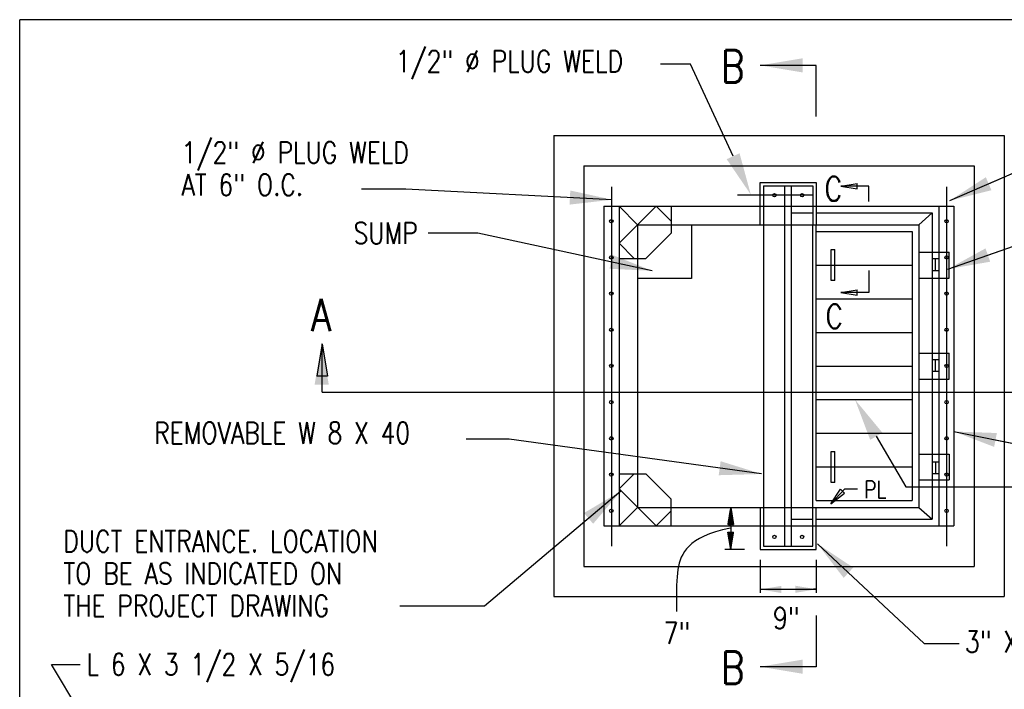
# Model space of a CAD drawing. Extents: x 0 to 7.6, y 0 to 9.85.
# Tile 27 of 39: x 0 to 4.58, y 6.74 to 9.85. Entities that reach past the tile are written whole.
import ezdxf

# ---------------------------------------------------------------- set-up
doc = ezdxf.new("R2010")
doc.units = 0
doc.header["$MEASUREMENT"] = 0
doc.layers.get('0').update_dxf_attribs({"color": 2, "linetype": 'CONTINUOUS'})
doc.layers.add('E-DETL', color=2, linetype='CONTINUOUS')
doc.layers.add('E-DETL-TEXT', color=3, linetype='CONTINUOUS')
doc.styles.add('ROMANS', font='ROMANS.SHX', dxfattribs={"width": 0.8})

# ---------------------------------------------------------------- blocks, each defined once
blk = doc.blocks.new('*X0')
at = {"color": 0}
for p, q in [((83.85, 189.41), (83.92, 189.47)), ((83.85, 189.39), (83.92, 189.46)), ((83.85, 189.36), (83.92, 189.44)), ((83.86, 189.47), (83.92, 189.53)), ((83.86, 189.45), (83.92, 189.51)), ((83.86, 189.43), (83.92, 189.49)), ((83.87, 189.53), (83.92, 189.58)), ((83.87, 189.51), (83.92, 189.56)), ((83.87, 189.49), (83.92, 189.54)), ((83.88, 189.58), (83.92, 189.61)), ((83.88, 189.56), (83.92, 189.6)), ((83.89, 189.64), (83.92, 189.67)), ((83.89, 189.62), (83.92, 189.65)), ((83.89, 189.6), (83.92, 189.63)), ((83.9, 189.7), (83.92, 189.72)), ((83.9, 189.68), (83.92, 189.7)), ((83.9, 189.66), (83.92, 189.69)), ((83.91, 189.77), (83.92, 189.77)), ((83.91, 189.75), (83.92, 189.76)), ((83.91, 189.72), (83.92, 189.74)), ((83.92, 189.79), (83.92, 189.79)), ((83.92, 189.79), (83.92, 189.79)), ((83.92, 189.77), (83.92, 189.78)), ((83.92, 189.76), (83.93, 189.76)), ((83.92, 189.74), (83.93, 189.75)), ((83.92, 189.72), (83.93, 189.73)), ((83.92, 189.7), (83.93, 189.72)), ((83.92, 189.69), (83.94, 189.7)), ((83.92, 189.67), (83.94, 189.69)), ((83.92, 189.65), (83.94, 189.67)), ((83.92, 189.63), (83.94, 189.66)), ((83.92, 189.61), (83.95, 189.64)), ((83.92, 189.6), (83.95, 189.63)), ((83.92, 189.58), (83.95, 189.61)), ((83.92, 189.56), (83.95, 189.6)), ((83.92, 189.54), (83.96, 189.58)), ((83.92, 189.53), (83.96, 189.57)), ((83.92, 189.51), (83.96, 189.55)), ((83.92, 189.49), (83.96, 189.54)), ((83.92, 189.47), (83.97, 189.52)), ((83.92, 189.46), (83.97, 189.51)), ((83.92, 189.44), (83.97, 189.49)), ((83.92, 189.42), (83.97, 189.47)), ((83.92, 189.4), (83.98, 189.46)), ((83.92, 189.38), (83.98, 189.44)), ((83.62, 188.03), (83.92, 188.32)), ((83.62, 188.01), (83.92, 188.31)), ((83.62, 187.99), (83.92, 188.29)), ((83.63, 188.09), (83.92, 188.38)), ((83.63, 188.07), (83.92, 188.36)), ((83.63, 188.05), (83.92, 188.34)), ((83.64, 188.16), (83.92, 188.43)), ((83.64, 188.13), (83.92, 188.41)), ((83.64, 188.11), (83.92, 188.39)), ((83.65, 188.2), (83.92, 188.47)), ((83.65, 188.18), (83.92, 188.45)), ((83.66, 188.26), (83.92, 188.52)), ((83.66, 188.24), (83.92, 188.5)), ((83.66, 188.22), (83.92, 188.48)), ((83.67, 188.32), (83.92, 188.57)), ((83.67, 188.3), (83.92, 188.55)), ((83.67, 188.28), (83.92, 188.54)), ((83.68, 188.39), (83.92, 188.62)), ((83.68, 188.37), (83.92, 188.61)), ((83.68, 188.35), (83.92, 188.59)), ((83.69, 188.45), (83.92, 188.68)), ((83.69, 188.43), (83.92, 188.66)), ((83.69, 188.41), (83.92, 188.64)), ((83.7, 188.52), (83.92, 188.73)), ((83.7, 188.49), (83.92, 188.71)), ((83.7, 188.47), (83.92, 188.7)), ((83.71, 188.56), (83.92, 188.77)), ((83.71, 188.54), (83.92, 188.75)), ((83.72, 188.62), (83.92, 188.82)), ((83.72, 188.6), (83.92, 188.8)), ((83.72, 188.58), (83.92, 188.78)), ((83.73, 188.69), (83.92, 188.87)), ((83.73, 188.66), (83.92, 188.85)), ((83.73, 188.64), (83.92, 188.84)), ((83.74, 188.75), (83.92, 188.92)), ((83.74, 188.73), (83.92, 188.91)), ((83.74, 188.71), (83.92, 188.89)), ((83.75, 188.81), (83.92, 188.98)), ((83.75, 188.79), (83.92, 188.96)), ((83.75, 188.77), (83.92, 188.94)), ((83.76, 188.88), (83.92, 189.03)), ((83.76, 188.86), (83.92, 189.01)), ((83.76, 188.83), (83.92, 189)), ((83.77, 188.92), (83.92, 189.07)), ((83.77, 188.9), (83.92, 189.05)), ((83.78, 188.98), (83.92, 189.12)), ((83.78, 188.96), (83.92, 189.1)), ((83.78, 188.94), (83.92, 189.08)), ((83.79, 189.05), (83.92, 189.17)), ((83.79, 189.02), (83.92, 189.15)), ((83.79, 189), (83.92, 189.14)), ((83.8, 189.11), (83.92, 189.23)), ((83.8, 189.09), (83.92, 189.21)), ((83.8, 189.07), (83.92, 189.19)), ((83.81, 189.17), (83.92, 189.28)), ((83.81, 189.15), (83.92, 189.26)), ((83.81, 189.13), (83.92, 189.24)), ((83.82, 189.24), (83.92, 189.33)), ((83.82, 189.22), (83.92, 189.31)), ((83.82, 189.19), (83.92, 189.3)), ((83.83, 189.28), (83.92, 189.37)), ((83.83, 189.26), (83.92, 189.35)), ((83.84, 189.34), (83.92, 189.42)), ((83.84, 189.32), (83.92, 189.4)), ((83.84, 189.3), (83.92, 189.38)), ((83.92, 189.37), (83.98, 189.43)), ((83.92, 189.35), (83.98, 189.41)), ((83.92, 189.33), (83.99, 189.4)), ((83.92, 189.31), (83.99, 189.38)), ((83.92, 189.3), (83.99, 189.37)), ((83.92, 189.28), (83.99, 189.35)), ((83.92, 189.26), (84, 189.34)), ((83.92, 189.24), (84, 189.32)), ((83.92, 189.23), (84, 189.31)), ((83.92, 189.21), (84, 189.29)), ((83.92, 189.19), (84.01, 189.28)), ((83.92, 189.17), (84.01, 189.26)), ((83.92, 189.15), (84.01, 189.25)), ((83.92, 189.14), (84.01, 189.23)), ((83.92, 189.12), (84.02, 189.22)), ((83.92, 189.1), (84.02, 189.2)), ((83.92, 189.08), (84.02, 189.19)), ((83.92, 189.07), (84.02, 189.17)), ((83.92, 189.05), (84.03, 189.16)), ((83.92, 189.03), (84.03, 189.14)), ((83.92, 189.01), (84.03, 189.13)), ((83.92, 189), (84.04, 189.11)), ((83.92, 188.98), (84.04, 189.1)), ((83.92, 188.96), (84.04, 189.08)), ((83.92, 188.94), (84.04, 189.07)), ((83.92, 188.92), (84.05, 189.05)), ((83.92, 188.91), (84.05, 189.04)), ((83.92, 188.89), (84.05, 189.02)), ((83.92, 188.87), (84.05, 189.01)), ((83.92, 188.85), (84.06, 188.99)), ((83.92, 188.84), (84.06, 188.97)), ((83.92, 188.82), (84.06, 188.96)), ((83.92, 188.8), (84.06, 188.94)), ((83.92, 188.78), (84.07, 188.93)), ((83.92, 188.77), (84.07, 188.91)), ((83.92, 188.75), (84.07, 188.9)), ((83.92, 188.73), (84.07, 188.88)), ((83.92, 188.71), (84.08, 188.87)), ((83.92, 188.7), (84.08, 188.85)), ((83.92, 188.68), (84.08, 188.84)), ((83.92, 188.66), (84.08, 188.82)), ((83.92, 188.64), (84.09, 188.81)), ((83.92, 188.62), (84.09, 188.79)), ((83.92, 188.61), (84.09, 188.78)), ((83.92, 188.59), (84.09, 188.76)), ((83.92, 188.57), (84.1, 188.75)), ((83.92, 188.55), (84.1, 188.73)), ((83.92, 188.54), (84.1, 188.72)), ((83.92, 188.52), (84.1, 188.7)), ((83.92, 188.5), (84.11, 188.69)), ((83.92, 188.48), (84.11, 188.67)), ((83.92, 188.47), (84.11, 188.66)), ((83.92, 188.45), (84.11, 188.64)), ((83.92, 188.43), (84.12, 188.63)), ((83.92, 188.41), (84.12, 188.61)), ((83.92, 188.39), (84.12, 188.6)), ((83.92, 188.38), (84.12, 188.58)), ((83.92, 188.36), (84.13, 188.57)), ((83.92, 188.34), (84.13, 188.55)), ((83.92, 188.32), (84.13, 188.54)), ((83.92, 188.31), (84.13, 188.52)), ((83.92, 188.29), (84.14, 188.51)), ((83.92, 188.27), (84.14, 188.49)), ((83.92, 188.25), (84.14, 188.47)), ((83.92, 188.24), (84.14, 188.46)), ((83.92, 188.22), (84.15, 188.44)), ((83.92, 188.2), (84.15, 188.43)), ((83.92, 188.18), (84.15, 188.41)), ((83.92, 188.16), (84.15, 188.4)), ((83.92, 188.15), (84.16, 188.38)), ((83.92, 188.13), (84.16, 188.37)), ((83.92, 188.11), (84.16, 188.35)), ((83.92, 188.09), (84.16, 188.34)), ((83.92, 188.08), (84.17, 188.32)), ((83.92, 188.06), (84.17, 188.31)), ((83.92, 188.04), (84.17, 188.29)), ((83.92, 188.02), (84.17, 188.28)), ((83.58, 187.79), (83.92, 188.13)), ((83.58, 187.77), (83.92, 188.11)), ((83.59, 187.84), (83.92, 188.16)), ((83.59, 187.82), (83.92, 188.15)), ((83.6, 187.9), (83.92, 188.22)), ((83.6, 187.88), (83.92, 188.2)), ((83.6, 187.86), (83.92, 188.18)), ((83.6, 187.77), (83.92, 188.09)), ((83.61, 187.96), (83.92, 188.27)), ((83.61, 187.94), (83.92, 188.25)), ((83.61, 187.92), (83.92, 188.24)), ((83.62, 187.77), (83.92, 188.08)), ((83.63, 187.77), (83.92, 188.06)), ((83.65, 187.77), (83.92, 188.04)), ((83.67, 187.77), (83.92, 188.02)), ((83.69, 187.77), (83.92, 188.01)), ((83.7, 187.77), (83.92, 187.99)), ((83.72, 187.77), (83.92, 187.97)), ((83.74, 187.77), (83.92, 187.95)), ((83.76, 187.77), (83.92, 187.93)), ((83.77, 187.77), (83.92, 187.92)), ((83.79, 187.77), (83.92, 187.9)), ((83.81, 187.77), (83.92, 187.88)), ((83.83, 187.77), (83.92, 187.86)), ((83.85, 187.77), (83.92, 187.85)), ((83.86, 187.77), (83.92, 187.83)), ((83.88, 187.77), (83.92, 187.81)), ((83.9, 187.77), (83.92, 187.79)), ((83.92, 188.01), (84.18, 188.26)), ((83.92, 187.99), (84.18, 188.25)), ((83.92, 187.97), (84.18, 188.23)), ((83.92, 187.95), (84.18, 188.22)), ((83.92, 187.93), (84.19, 188.2)), ((83.92, 187.92), (84.19, 188.19)), ((83.92, 187.9), (84.19, 188.17)), ((83.92, 187.88), (84.19, 188.16)), ((83.92, 187.86), (84.2, 188.14)), ((83.92, 187.85), (84.2, 188.13)), ((83.92, 187.83), (84.2, 188.11)), ((83.92, 187.81), (84.2, 188.1)), ((83.92, 187.79), (84.21, 188.08)), ((83.92, 187.78), (84.21, 188.07)), ((83.92, 187.77), (83.92, 187.78)), ((83.93, 187.77), (84.21, 188.05)), ((83.95, 187.77), (84.21, 188.04)), ((83.97, 187.77), (84.22, 188.02)), ((83.99, 187.77), (84.22, 188.01)), ((84, 187.77), (84.22, 187.99)), ((84.02, 187.77), (84.22, 187.97)), ((84.04, 187.77), (84.23, 187.96)), ((84.06, 187.77), (84.23, 187.94)), ((84.08, 187.77), (84.23, 187.93)), ((84.09, 187.77), (84.23, 187.91)), ((84.11, 187.77), (84.24, 187.9)), ((84.13, 187.77), (84.24, 187.88)), ((84.15, 187.77), (84.24, 187.87)), ((84.16, 187.77), (84.24, 187.85)), ((84.18, 187.77), (84.25, 187.84)), ((84.2, 187.77), (84.25, 187.82)), ((84.22, 187.77), (84.25, 187.81)), ((84.23, 187.77), (84.25, 187.79)), ((84.25, 187.77), (84.26, 187.78))]:
    blk.add_line(p, q, dxfattribs=at)
blk = doc.blocks.new('*X1')
at = {"color": 0}
for p, q in [((83.58, 186.86), (83.6, 186.87)), ((83.59, 186.8), (83.67, 186.87)), ((83.59, 186.81), (83.65, 186.87)), ((83.59, 186.83), (83.63, 186.87)), ((83.59, 186.84), (83.61, 186.87)), ((83.6, 186.73), (83.74, 186.87)), ((83.6, 186.75), (83.72, 186.87)), ((83.6, 186.77), (83.7, 186.87)), ((83.6, 186.78), (83.68, 186.87)), ((83.61, 186.67), (83.81, 186.87)), ((83.61, 186.69), (83.79, 186.87)), ((83.61, 186.7), (83.77, 186.87)), ((83.61, 186.72), (83.75, 186.87)), ((83.62, 186.61), (83.88, 186.87)), ((83.62, 186.63), (83.86, 186.87)), ((83.62, 186.64), (83.84, 186.87)), ((83.62, 186.66), (83.83, 186.87)), ((83.63, 186.58), (83.91, 186.87)), ((83.63, 186.6), (83.9, 186.87)), ((83.63, 186.57), (83.92, 186.86)), ((83.63, 186.55), (83.92, 186.84)), ((83.64, 186.54), (83.92, 186.82)), ((83.64, 186.52), (83.92, 186.8)), ((83.64, 186.51), (83.92, 186.79)), ((83.64, 186.49), (83.92, 186.77)), ((83.65, 186.48), (83.92, 186.75)), ((83.65, 186.46), (83.92, 186.73)), ((83.65, 186.45), (83.92, 186.72)), ((83.65, 186.43), (83.92, 186.7)), ((83.66, 186.42), (83.92, 186.68)), ((83.66, 186.4), (83.92, 186.66)), ((83.66, 186.39), (83.92, 186.64)), ((83.66, 186.37), (83.92, 186.63)), ((83.67, 186.36), (83.92, 186.61)), ((83.67, 186.34), (83.92, 186.59)), ((83.67, 186.33), (83.92, 186.57)), ((83.67, 186.31), (83.92, 186.56)), ((83.68, 186.3), (83.92, 186.54)), ((83.68, 186.28), (83.92, 186.52)), ((83.68, 186.27), (83.92, 186.5)), ((83.68, 186.25), (83.92, 186.49)), ((83.69, 186.23), (83.92, 186.47)), ((83.69, 186.22), (83.92, 186.45)), ((83.69, 186.2), (83.92, 186.43)), ((83.69, 186.19), (83.92, 186.41)), ((83.7, 186.17), (83.92, 186.4)), ((83.7, 186.16), (83.92, 186.38)), ((83.7, 186.14), (83.92, 186.36)), ((83.7, 186.13), (83.92, 186.34)), ((83.71, 186.11), (83.92, 186.33)), ((83.71, 186.1), (83.92, 186.31)), ((83.71, 186.08), (83.92, 186.29)), ((83.71, 186.07), (83.92, 186.27)), ((83.72, 186.05), (83.92, 186.26)), ((83.72, 186.04), (83.92, 186.24)), ((83.72, 186.02), (83.92, 186.22)), ((83.72, 186.01), (83.92, 186.2)), ((83.73, 185.99), (83.92, 186.18)), ((83.73, 185.98), (83.92, 186.17)), ((83.73, 185.96), (83.92, 186.15)), ((83.73, 185.95), (83.92, 186.13)), ((83.74, 185.93), (83.92, 186.11)), ((83.74, 185.92), (83.92, 186.1)), ((83.74, 185.9), (83.92, 186.08)), ((83.74, 185.89), (83.92, 186.06)), ((83.75, 185.87), (83.92, 186.04)), ((83.75, 185.86), (83.92, 186.03)), ((83.75, 185.84), (83.92, 186.01)), ((83.75, 185.83), (83.92, 185.99)), ((83.76, 185.81), (83.92, 185.97)), ((83.76, 185.8), (83.92, 185.96)), ((83.92, 186.54), (84.25, 186.87)), ((83.92, 186.56), (84.23, 186.87)), ((83.92, 186.57), (84.21, 186.87)), ((83.92, 186.59), (84.2, 186.87)), ((83.92, 186.61), (84.18, 186.87)), ((83.92, 186.63), (84.16, 186.87)), ((83.92, 186.64), (84.14, 186.87)), ((83.92, 186.66), (84.13, 186.87)), ((83.92, 186.68), (84.11, 186.87)), ((83.92, 186.7), (84.09, 186.87)), ((83.92, 186.72), (84.07, 186.87)), ((83.92, 186.73), (84.06, 186.87)), ((83.92, 186.75), (84.04, 186.87)), ((83.92, 186.77), (84.02, 186.87)), ((83.92, 186.79), (84, 186.87)), ((83.92, 186.8), (83.98, 186.87)), ((83.92, 186.82), (83.97, 186.87)), ((83.92, 186.84), (83.95, 186.87)), ((83.92, 186.86), (83.93, 186.87)), ((83.92, 186.52), (84.26, 186.86)), ((83.92, 186.5), (84.25, 186.84)), ((83.92, 186.49), (84.25, 186.82)), ((83.92, 186.47), (84.25, 186.79)), ((83.92, 186.45), (84.24, 186.77)), ((83.92, 186.43), (84.24, 186.75)), ((83.92, 186.41), (84.24, 186.73)), ((83.92, 186.4), (84.23, 186.71)), ((83.92, 186.38), (84.23, 186.69)), ((83.92, 186.36), (84.22, 186.67)), ((83.92, 186.34), (84.22, 186.65)), ((83.92, 186.33), (84.22, 186.62)), ((83.92, 186.31), (84.21, 186.6)), ((83.92, 186.29), (84.21, 186.58)), ((83.92, 186.27), (84.21, 186.56)), ((83.92, 186.26), (84.2, 186.54)), ((83.92, 186.24), (84.2, 186.52)), ((83.92, 186.22), (84.2, 186.5)), ((83.92, 186.2), (84.19, 186.48)), ((83.92, 186.18), (84.19, 186.45)), ((83.92, 186.17), (84.19, 186.43)), ((83.92, 186.15), (84.18, 186.41)), ((83.92, 186.13), (84.18, 186.39)), ((83.92, 186.11), (84.18, 186.37)), ((83.92, 186.1), (84.17, 186.35)), ((83.92, 186.08), (84.17, 186.33)), ((83.92, 186.06), (84.16, 186.31)), ((83.92, 186.04), (84.16, 186.28)), ((83.92, 186.03), (84.16, 186.26)), ((83.92, 186.01), (84.15, 186.24)), ((83.92, 185.99), (84.15, 186.22)), ((83.92, 185.97), (84.15, 186.2)), ((83.92, 185.96), (84.14, 186.18)), ((83.92, 185.94), (84.14, 186.16)), ((83.92, 185.92), (84.14, 186.14)), ((83.92, 185.9), (84.13, 186.12)), ((83.92, 185.88), (84.13, 186.09)), ((83.92, 185.87), (84.13, 186.07)), ((83.92, 185.85), (84.12, 186.05)), ((83.92, 185.83), (84.12, 186.03)), ((83.92, 185.81), (84.11, 186.01)), ((83.92, 185.8), (84.11, 185.99)), ((83.92, 185.78), (84.11, 185.97)), ((83.76, 185.78), (83.92, 185.94)), ((83.76, 185.76), (83.92, 185.92)), ((83.77, 185.75), (83.92, 185.9)), ((83.77, 185.73), (83.92, 185.88)), ((83.77, 185.72), (83.92, 185.87)), ((83.77, 185.7), (83.92, 185.85)), ((83.78, 185.69), (83.92, 185.83)), ((83.78, 185.67), (83.92, 185.81)), ((83.78, 185.66), (83.92, 185.8)), ((83.79, 185.64), (83.92, 185.78)), ((83.79, 185.63), (83.92, 185.76)), ((83.79, 185.61), (83.92, 185.74)), ((83.79, 185.6), (83.92, 185.73)), ((83.8, 185.58), (83.92, 185.71)), ((83.8, 185.57), (83.92, 185.69)), ((83.8, 185.55), (83.92, 185.67)), ((83.8, 185.54), (83.92, 185.65)), ((83.81, 185.52), (83.92, 185.64)), ((83.81, 185.51), (83.92, 185.62)), ((83.81, 185.49), (83.92, 185.6)), ((83.81, 185.48), (83.92, 185.58)), ((83.82, 185.46), (83.92, 185.57)), ((83.82, 185.45), (83.92, 185.55)), ((83.82, 185.43), (83.92, 185.53)), ((83.82, 185.42), (83.92, 185.51)), ((83.83, 185.4), (83.92, 185.5)), ((83.83, 185.39), (83.92, 185.48)), ((83.83, 185.37), (83.92, 185.46)), ((83.83, 185.36), (83.92, 185.44)), ((83.84, 185.34), (83.92, 185.42)), ((83.84, 185.33), (83.92, 185.41)), ((83.84, 185.31), (83.92, 185.39)), ((83.84, 185.3), (83.92, 185.37)), ((83.85, 185.28), (83.92, 185.35)), ((83.85, 185.26), (83.92, 185.34)), ((83.85, 185.25), (83.92, 185.32)), ((83.85, 185.23), (83.92, 185.3)), ((83.86, 185.22), (83.92, 185.28)), ((83.86, 185.2), (83.92, 185.27)), ((83.86, 185.19), (83.92, 185.25)), ((83.86, 185.17), (83.92, 185.23)), ((83.87, 185.16), (83.92, 185.21)), ((83.87, 185.14), (83.92, 185.19)), ((83.87, 185.13), (83.92, 185.18)), ((83.87, 185.11), (83.92, 185.16)), ((83.88, 185.1), (83.92, 185.14)), ((83.88, 185.08), (83.92, 185.12)), ((83.88, 185.07), (83.92, 185.11)), ((83.88, 185.05), (83.92, 185.09)), ((83.89, 185.04), (83.92, 185.07)), ((83.89, 185.02), (83.92, 185.05)), ((83.89, 185.01), (83.92, 185.04)), ((83.89, 184.99), (83.92, 185.02)), ((83.9, 184.98), (83.92, 185)), ((83.9, 184.96), (83.92, 184.98)), ((83.9, 184.95), (83.92, 184.97)), ((83.9, 184.93), (83.92, 184.95)), ((83.91, 184.92), (83.92, 184.93)), ((83.91, 184.9), (83.92, 184.91)), ((83.91, 184.89), (83.92, 184.89)), ((83.91, 184.87), (83.92, 184.88)), ((83.92, 185.76), (84.1, 185.95)), ((83.92, 185.74), (84.1, 185.92)), ((83.92, 185.73), (84.1, 185.9)), ((83.92, 185.71), (84.09, 185.88)), ((83.92, 185.69), (84.09, 185.86)), ((83.92, 185.67), (84.09, 185.84)), ((83.92, 185.65), (84.08, 185.82)), ((83.92, 185.64), (84.08, 185.8)), ((83.92, 185.62), (84.08, 185.78)), ((83.92, 185.6), (84.07, 185.75)), ((83.92, 185.58), (84.07, 185.73)), ((83.92, 185.57), (84.07, 185.71)), ((83.92, 185.55), (84.06, 185.69)), ((83.92, 185.53), (84.06, 185.67)), ((83.92, 185.51), (84.05, 185.65)), ((83.92, 185.5), (84.05, 185.63)), ((83.92, 185.48), (84.05, 185.61)), ((83.92, 185.46), (84.04, 185.58)), ((83.92, 185.44), (84.04, 185.56)), ((83.92, 185.42), (84.04, 185.54)), ((83.92, 185.41), (84.03, 185.52)), ((83.92, 185.39), (84.03, 185.5)), ((83.92, 185.37), (84.03, 185.48)), ((83.92, 185.35), (84.02, 185.46)), ((83.92, 185.34), (84.02, 185.44)), ((83.92, 185.32), (84.02, 185.42)), ((83.92, 185.3), (84.01, 185.39)), ((83.92, 185.28), (84.01, 185.37)), ((83.92, 185.27), (84.01, 185.35)), ((83.92, 185.25), (84, 185.33)), ((83.92, 185.23), (84, 185.31)), ((83.92, 185.21), (83.99, 185.29)), ((83.92, 185.19), (83.99, 185.27)), ((83.92, 185.18), (83.99, 185.25)), ((83.92, 185.16), (83.98, 185.22)), ((83.92, 185.14), (83.98, 185.2)), ((83.92, 185.12), (83.98, 185.18)), ((83.92, 185.11), (83.97, 185.16)), ((83.92, 185.09), (83.97, 185.14)), ((83.92, 185.07), (83.97, 185.12)), ((83.92, 185.05), (83.96, 185.1)), ((83.92, 185.04), (83.96, 185.08)), ((83.92, 185.02), (83.96, 185.05)), ((83.92, 185), (83.95, 185.03)), ((83.92, 184.98), (83.95, 185.01)), ((83.92, 184.97), (83.95, 184.99)), ((83.92, 184.95), (83.94, 184.97)), ((83.92, 184.93), (83.94, 184.95)), ((83.92, 184.91), (83.93, 184.93)), ((83.92, 184.89), (83.93, 184.91)), ((83.92, 184.88), (83.93, 184.88)), ((83.92, 184.86), (83.92, 184.86)), ((83.92, 184.86), (83.92, 184.86)), ((83.92, 184.84), (83.92, 184.84)), ((83.92, 184.84), (83.92, 184.84))]:
    blk.add_line(p, q, dxfattribs=at)

msp = doc.modelspace()

# ---------------------------------------------------------------- linework, layer by layer
at = {"layer": 'E-DETL'}
for p, q in [((7.6036, 9.8484), (0, 9.8484)), ((0, 0), (0, 9.8484)), ((2.4817, 9.3104), (2.4817, 7.1704)), ((2.4817, 9.3104), (4.575, 9.3104)), ((4.575, 9.3104), (4.575, 7.1704)), ((2.6217, 9.1704), (2.6217, 7.3104)), ((2.6217, 9.1704), (4.435, 9.1704)), ((4.435, 9.1704), (4.435, 7.3104)), ((2.75, 9.0717), (2.75, 7.4035)), ((3.4415, 8.8967), (3.4415, 9.0923)), ((3.4415, 9.0923), (3.7015, 9.0923)), ((3.4571, 9.0766), (3.4571, 7.4042)), ((3.4571, 9.0766), (3.6859, 9.0766)), ((3.5559, 7.4042), (3.5559, 9.0766)), ((3.5871, 8.9829), (3.5871, 9.0766)), ((3.6859, 9.0766), (3.6859, 8.8967)), ((3.7015, 9.0923), (3.7015, 8.8967)), ((4.3067, 9.0717), (4.3067, 7.4035)), ((3.6859, 9.0336), (3.3356, 9.0336)), ((2.715, 8.9829), (4.3417, 8.9829)), ((2.715, 8.9829), (2.715, 7.4979)), ((2.785, 8.8104), (2.9575, 8.9829)), ((2.785, 8.9829), (2.8712, 8.8967)), ((2.785, 8.9829), (2.785, 7.4979)), ((2.9575, 8.9829), (3.0275, 8.9129)), ((3.0275, 8.9829), (3.0275, 8.8579)), ((3.5871, 7.4979), (3.5871, 8.9829)), ((4.2717, 8.9829), (4.2717, 7.4979)), ((4.3417, 8.9829), (4.3417, 7.4979)), ((3.5871, 8.9517), (3.6859, 8.9517)), ((3.7015, 8.9517), (4.2405, 8.9517)), ((4.178, 8.8967), (4.2405, 8.9517)), ((4.2405, 8.9517), (4.2405, 7.5292)), ((2.8712, 8.8967), (3.4571, 8.8967)), ((2.8712, 8.8967), (2.8712, 7.5842)), ((3.1212, 8.8967), (3.1212, 8.6467)), ((3.4571, 8.8967), (4.178, 8.8967)), ((3.6859, 7.4979), (3.6859, 8.8967)), ((3.7015, 7.6154), (3.7015, 8.8967)), ((4.178, 8.8967), (4.178, 8.7688)), ((2.91, 8.7404), (3.0275, 8.8579)), ((3.7015, 8.8654), (4.1467, 8.8654)), ((4.1467, 8.8654), (4.1467, 7.6154)), ((2.785, 8.8104), (2.855, 8.7404)), ((2.785, 8.7404), (2.91, 8.7404)), ((3.7711, 8.7811), (3.7883, 8.7811)), ((3.7711, 8.6374), (3.7711, 8.7811)), ((3.7883, 8.6374), (3.7883, 8.7811)), ((4.178, 8.7688), (4.178, 8.6488)), ((4.178, 8.7688), (4.3196, 8.7688)), ((4.3196, 8.6488), (4.3196, 8.7688)), ((3.7015, 8.7092), (4.1467, 8.7092)), ((4.2405, 8.739), (4.2717, 8.739)), ((4.2561, 8.6846), (4.2561, 8.739)), ((4.178, 8.6488), (4.178, 8.3002)), ((4.178, 8.6488), (4.3196, 8.6488)), ((4.2405, 8.6846), (4.2717, 8.6846)), ((3.1212, 8.6467), (2.8712, 8.6467)), ((3.7883, 8.6374), (3.7711, 8.6374)), ((3.7015, 8.553), (4.1467, 8.553)), ((3.7015, 8.3968), (4.1467, 8.3968)), ((4.178, 8.3002), (4.178, 8.1802)), ((4.178, 8.3002), (4.3196, 8.3002)), ((4.3196, 8.1802), (4.3196, 8.3002)), ((3.7015, 8.2406), (4.1467, 8.2406)), ((4.2405, 8.2704), (4.2717, 8.2704)), ((4.2561, 8.216), (4.2561, 8.2704)), ((4.2405, 8.216), (4.2717, 8.216)), ((4.178, 8.1802), (4.178, 7.832)), ((4.178, 8.1802), (4.3196, 8.1802)), ((3.7015, 8.0844), (4.1467, 8.0844)), ((3.7015, 7.9282), (4.1467, 7.9282)), ((3.7711, 7.8439), (3.7883, 7.8439)), ((3.7711, 7.7002), (3.7711, 7.8439)), ((3.7883, 7.7002), (3.7883, 7.8439)), ((4.178, 7.832), (4.178, 7.712)), ((4.178, 7.832), (4.3196, 7.832)), ((4.3196, 7.832), (4.3196, 7.712)), ((4.2405, 7.7963), (4.2717, 7.7963)), ((4.2561, 7.7963), (4.2561, 7.7419)), ((2.785, 7.6704), (2.855, 7.7404)), ((2.785, 7.7404), (2.91, 7.7404)), ((2.91, 7.7404), (3.0275, 7.6229)), ((3.7015, 7.772), (4.1467, 7.772)), ((4.2405, 7.7419), (4.2717, 7.7419)), ((3.7883, 7.7002), (3.7711, 7.7002)), ((4.178, 7.712), (4.178, 7.5842)), ((4.178, 7.712), (4.3196, 7.712)), ((2.785, 7.6704), (2.9575, 7.4979)), ((3.0275, 7.4979), (3.0275, 7.6229)), ((3.7015, 7.6154), (4.1467, 7.6154)), ((2.785, 7.4979), (2.8712, 7.5842)), ((2.8712, 7.5842), (3.4571, 7.5842)), ((2.9575, 7.4979), (3.0275, 7.5679)), ((3.4415, 7.5842), (3.4415, 7.3886)), ((3.4571, 7.5842), (4.178, 7.5842)), ((3.6859, 7.4042), (3.6859, 7.5842)), ((3.7015, 7.3886), (3.7015, 7.5842)), ((4.178, 7.5842), (4.2405, 7.5292)), ((3.5871, 7.5292), (3.6859, 7.5292)), ((3.7015, 7.5292), (4.2405, 7.5292)), ((2.715, 7.4979), (4.3417, 7.4979)), ((3.5871, 7.4042), (3.5871, 7.4979)), ((3.4415, 7.3886), (3.7015, 7.3886)), ((3.4571, 7.4042), (3.6859, 7.4042)), ((2.6217, 7.3104), (4.435, 7.3104)), ((2.4817, 7.1704), (4.575, 7.1704))]:
    msp.add_line(p, q, dxfattribs=at)
for centre in [(3.5072, 9.0336), (3.6357, 9.0336), (2.7493, 8.9127), (4.3075, 8.9127), (2.7493, 8.7447), (4.3075, 8.7447), (2.7493, 8.5767), (4.3075, 8.5767), (2.7493, 8.4087), (4.3075, 8.4087), (2.7493, 8.2407), (4.3075, 8.2407), (2.7493, 8.0727), (4.3075, 8.0727), (2.7493, 7.9047), (4.3075, 7.9047), (2.7493, 7.7367), (4.3075, 7.7367), (2.7493, 7.5682), (4.3075, 7.5682), (3.5072, 7.4473), (3.6357, 7.4473)]:
    msp.add_circle(centre, 0.00781, dxfattribs=at)
at = {"layer": 'E-DETL-TEXT'}
for p, q in [((3.1179, 9.6424), (2.9774, 9.6424)), ((3.3153, 9.2146), (3.1179, 9.6424)), ((3.7015, 9.6364), (3.4413, 9.6364)), ((3.7015, 9.3984), (3.7015, 9.6364)), ((4.3221, 9.0085), (4.7778, 9.2062)), ((4.5027, 9.0869), (4.7778, 9.2062)), ((1.7941, 9.0611), (1.5889, 9.0611)), ((2.7536, 9.0127), (1.7941, 9.0611)), ((3.8163, 9.0755), (3.8913, 9.088)), ((3.9464, 9.0755), (3.8163, 9.0755)), ((3.8163, 9.0755), (3.8913, 9.063)), ((3.8163, 9.0755), (3.8397, 9.0755)), ((3.8397, 9.0755), (3.8349, 9.0755)), ((3.8913, 9.063), (3.8913, 9.088)), ((3.9464, 9.0044), (3.9464, 9.0755)), ((2.1283, 8.8574), (1.8983, 8.8574)), ((2.9398, 8.6826), (2.1283, 8.8574)), ((4.3133, 8.6905), (4.7923, 8.8585)), ((4.4991, 8.7556), (4.7923, 8.8585)), ((3.9464, 8.6844), (3.9464, 8.5823)), ((3.8163, 8.5823), (3.8913, 8.5948)), ((3.9464, 8.5823), (3.8163, 8.5823)), ((3.8163, 8.5823), (3.8913, 8.5698)), ((3.8163, 8.5823), (3.8397, 8.5823)), ((3.8397, 8.5823), (3.8349, 8.5823)), ((3.8913, 8.5698), (3.8913, 8.5948)), ((1.4061, 8.3428), (1.3811, 8.1928)), ((1.4061, 8.3428), (1.4311, 8.1928)), ((1.4061, 8.3428), (1.4061, 8.3081)), ((1.4061, 8.1194), (1.4061, 8.3428)), ((1.4061, 8.3081), (1.4061, 8.3081)), ((1.4311, 8.1928), (1.3811, 8.1928)), ((1.4061, 8.1194), (5.0139, 8.1194)), ((4.3417, 7.9364), (4.7886, 7.8457)), ((2.2747, 7.9007), (2.0744, 7.9007)), ((3.4478, 7.7392), (2.2747, 7.9007)), ((3.9807, 7.9142), (4.1172, 7.6792)), ((4.5347, 7.8973), (4.7886, 7.8457)), ((2.7941, 7.6599), (2.1595, 7.1248)), ((3.7689, 7.601), (3.8342, 7.6708)), ((3.7689, 7.601), (3.8138, 7.6685)), ((3.7689, 7.601), (3.8333, 7.6503)), ((3.8138, 7.6685), (3.8333, 7.6503)), ((3.8342, 7.6708), (3.8937, 7.6708)), ((4.1172, 7.6792), (4.7911, 7.6792)), ((3.3039, 7.5842), (3.2906, 7.5042)), ((3.3039, 7.5842), (3.3172, 7.5042)), ((3.3039, 7.5842), (3.3039, 7.5624)), ((3.3039, 7.5842), (3.3039, 7.3886)), ((3.3039, 7.5624), (3.3039, 7.5624)), ((3.3172, 7.5042), (3.2906, 7.5042)), ((3.2906, 7.4686), (3.3172, 7.4686)), ((3.3039, 7.3886), (3.2906, 7.4686)), ((3.3039, 7.3886), (3.3172, 7.4686)), ((3.7073, 7.415), (4.2036, 6.9525)), ((3.3685, 7.3886), (3.2763, 7.3886)), ((3.3039, 7.4035), (3.3039, 7.4035)), ((3.3039, 7.3886), (3.3039, 7.4035)), ((3.4415, 7.341), (3.4415, 7.1872)), ((3.7015, 7.341), (3.7015, 7.1872)), ((3.4415, 7.2041), (3.4545, 7.2041)), ((3.4415, 7.2041), (3.7015, 7.2041)), ((3.4545, 7.2041), (3.4543, 7.2041)), ((3.6891, 7.2041), (3.6889, 7.2041)), ((3.7015, 7.2041), (3.6891, 7.2041)), ((2.1595, 7.1248), (1.7667, 7.1248)), ((3.7015, 7.0825), (3.7015, 6.8445)), ((4.2036, 6.9525), (4.3654, 6.9525)), ((0.4694, 6.3225), (0.1477, 6.8541)), ((0.1477, 6.8541), (0.2812, 6.8541)), ((3.7015, 6.8445), (3.4413, 6.8445))]:
    msp.add_line(p, q, dxfattribs=at)
msp.add_lwpolyline([(3.3027, 7.4876), (3.2664, 7.4801), (3.2341, 7.4714), (3.2057, 7.4618), (3.1807, 7.4513), (3.159, 7.4402), (3.1403, 7.4285), (3.1242, 7.4163), (3.1104, 7.404), (3.0988, 7.3915), (3.089, 7.3788), (3.0809, 7.3659), (3.0743, 7.3527), (3.069, 7.339), (3.0648, 7.325), (3.0614, 7.3104), (3.0588, 7.2951), (3.0567, 7.2792), (3.055, 7.262), (3.0538, 7.2429), (3.0529, 7.2215), (3.0522, 7.1972), (3.0519, 7.1693), (3.0517, 7.1373), (3.0516, 7.1006)], dxfattribs=at)
for points in [[(3.6382, 9.6036), (3.6382, 9.6692), (3.4413, 9.6364)], [(3.3451, 9.2283), (3.2855, 9.2008), (3.3977, 9.0358)], [(4.5157, 9.0568), (4.4896, 9.117), (4.3221, 9.0085)], [(2.5586, 9.0554), (2.5553, 8.9899), (2.7536, 9.0127)], [(4.5099, 8.7247), (4.4882, 8.7866), (4.3133, 8.6905)], [(2.7543, 8.7561), (2.7405, 8.692), (2.9398, 8.6826)], [(1.3707, 8.1547), (1.4363, 8.1547), (1.4035, 8.3515)], [(3.9523, 7.8977), (4.0091, 7.9307), (3.8818, 8.0844)], [(4.5281, 7.8651), (4.5412, 7.9294), (4.3417, 7.9364)], [(3.2572, 7.7985), (3.2483, 7.7335), (3.4478, 7.7392)], [(2.6224, 7.5581), (2.6647, 7.5079), (2.7941, 7.6599)], [(3.829, 7.2568), (3.8737, 7.3048), (3.7073, 7.415)], [(3.5387, 7.1867), (3.5387, 7.2195), (3.4403, 7.2031)], [(3.605, 7.1875), (3.605, 7.2203), (3.7034, 7.2039)], [(3.6382, 6.8116), (3.6382, 6.8773), (3.4413, 6.8445)]]:
    msp.add_solid(points, dxfattribs=at)

# ---------------------------------------------------------------- block references
at = {"layer": 'E-DETL-TEXT', "xscale": 0.03937, "yscale": 0.03937, "zscale": 0.03937}
for name in ['*X0', '*X1']:
    msp.add_blockref(name, (0, 0.1116), dxfattribs=at)

# ---------------------------------------------------------------- texts
at = {"layer": 'E-DETL-TEXT', "style": 'ROMANS', "width": 0.8}
for s, height, p in [('1/2" %%C PLUG WELD', 0.1, (1.7472, 9.6053)), ('B', 0.15, (3.2598, 9.5567)), ('1/2" %%C PLUG WELD', 0.1, (0.7522, 9.182)), ('AT 6" O.C.', 0.1, (0.7522, 9.032)), ('C', 0.1125, (3.7405, 9.0074)), ('SUMP', 0.1, (1.5513, 8.8075)), ('A', 0.15, (1.3546, 8.4019)), ('C', 0.1125, (3.7448, 8.415)), ('REMOVABLE W 8 X 40', 0.1, (0.6247, 7.8799)), ('PL', 0.08, (3.9242, 7.6271)), ('DUCT ENTRANCE. LOCATION', 0.1, (0.203, 7.377)), ('TO BE AS INDICATED ON', 0.1, (0.203, 7.227)), ('THE PROJECT DRAWING', 0.1, (0.203, 7.077)), ('9"', 0.1, (3.5005, 7.0203)), ('3" X 3/8" X 8" PL', 0.1, (4.393, 6.9109)), ('L 6 X 3 1/2 X 5/16', 0.1, (0.3103, 6.8053)), ('B', 0.15, (3.2598, 6.7647))]:
    msp.add_text(s, height=height, dxfattribs=at).set_placement(p)
msp.add_text('7"', height=0.1, rotation=0.0001, dxfattribs=at).set_placement((2.9925, 6.9507))

doc.saveas('drawing.dxf')
